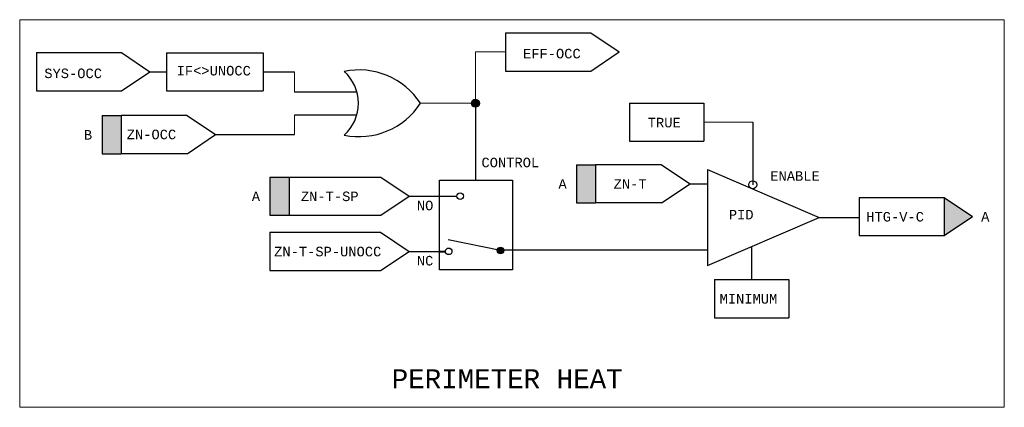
# Model space of a CAD drawing. Header units: inches. Extents: x 2.3 to 32.2, y 0.4 to 19.4.
# Tile 3 of 3: x 16.4 to 26.8, y 14.7 to 18.8. Entities that reach past the tile are written whole.
import ezdxf

# ---------------------------------------------------------------- set-up
doc = ezdxf.new("R2010")
doc.units = ezdxf.units.IN
doc.header["$MEASUREMENT"] = 0
doc.linetypes.add('DOT', pattern=[0.25, 0, -0.25])
for name, color, linetype, lineweight in [('M-ANNO-SYMB', 6, 'Continuous', 30), ('M-ANNO-TEXT', 2, 'Continuous', 30), ('M-DIAG-GRPH', 6, 'Continuous', 13)]:
    doc.layers.add(name, color=color, linetype=linetype, lineweight=lineweight)
doc.styles.add('CONTROLTXT', font='monotxt.shx')

msp = doc.modelspace()

# ---------------------------------------------------------------- hatches: boundary and pattern name
at = {"layer": 'M-ANNO-SYMB'}
for points in [[(21.271, 17.876, 1), (21.188, 17.876, 1)], [(17.311, 17.347), (17.311, 17.747), (17.511, 17.747), (17.511, 17.347)], [(22.291, 16.832), (22.291, 17.232), (22.491, 17.232), (22.491, 16.832)], [(19.073, 16.702), (19.073, 17.102), (19.274, 17.102), (19.274, 16.702)], [(26.149, 16.488), (26.149, 16.888), (26.446, 16.688)], [(21.528, 16.333, 1), (21.458, 16.333, 1)]]:
    msp.add_hatch(color=256, dxfattribs=at).paths.add_polyline_path(points, flags=16)

# ---------------------------------------------------------------- linework, layer by layer
for p, q in [((21.547, 18.614), (22.44, 18.614)), ((21.547, 18.614), (21.547, 18.214)), ((22.44, 18.614), (22.738, 18.414)), ((16.623, 18.407), (17.516, 18.407)), ((16.623, 18.407), (16.623, 18.007)), ((17.516, 18.407), (17.814, 18.207)), ((17.989, 18.405), (19.002, 18.405)), ((17.989, 18.405), (17.989, 18.005)), ((19.002, 18.405), (19.002, 18.005)), ((22.44, 18.214), (22.738, 18.414)), ((17.516, 18.007), (17.814, 18.207)), ((21.547, 18.214), (22.44, 18.214)), ((16.623, 18.007), (17.516, 18.007)), ((17.989, 18.005), (19.002, 18.005)), ((22.846, 17.877), (23.628, 17.877)), ((22.846, 17.877), (22.846, 17.477)), ((23.628, 17.877), (23.628, 17.477)), ((17.311, 17.747), (17.511, 17.747)), ((17.311, 17.747), (17.311, 17.347)), ((18.204, 17.747), (17.511, 17.747)), ((17.511, 17.747), (17.511, 17.347)), ((18.204, 17.747), (18.502, 17.547)), ((18.204, 17.347), (18.502, 17.547)), ((22.846, 17.477), (23.628, 17.477)), ((17.311, 17.347), (17.511, 17.347)), ((18.204, 17.347), (17.511, 17.347)), ((22.291, 17.232), (22.291, 16.832)), ((22.291, 17.232), (22.491, 17.232)), ((22.491, 17.232), (22.491, 16.832)), ((23.184, 17.232), (22.491, 17.232)), ((23.184, 17.232), (23.482, 17.032)), ((23.666, 17.183), (23.666, 16.176)), ((23.666, 17.183), (24.837, 16.679)), ((19.073, 17.102), (19.274, 17.102)), ((19.073, 17.102), (20.237, 17.102)), ((19.073, 17.102), (19.073, 16.702)), ((19.073, 17.102), (19.073, 16.702)), ((19.274, 17.102), (19.274, 16.702)), ((20.237, 17.102), (20.535, 16.902)), ((23.184, 16.832), (23.482, 17.032)), ((20.237, 16.702), (20.535, 16.902)), ((25.256, 16.888), (26.149, 16.888)), ((25.256, 16.888), (25.256, 16.488)), ((26.149, 16.888), (26.446, 16.688)), ((26.149, 16.888), (26.149, 16.488)), ((22.291, 16.832), (22.491, 16.832)), ((23.184, 16.832), (22.491, 16.832)), ((19.073, 16.702), (19.274, 16.702)), ((19.073, 16.702), (20.237, 16.702)), ((23.666, 16.176), (24.837, 16.679)), ((26.149, 16.488), (26.446, 16.688)), ((19.072, 16.523), (19.072, 16.123)), ((19.072, 16.523), (20.235, 16.523)), ((20.235, 16.523), (20.533, 16.323)), ((21.493, 16.333), (20.944, 16.444)), ((25.256, 16.488), (26.149, 16.488)), ((20.235, 16.123), (20.533, 16.323)), ((19.072, 16.123), (20.235, 16.123)), ((23.737, 16.027), (24.519, 16.027)), ((23.737, 16.027), (23.737, 15.627)), ((24.519, 16.027), (24.519, 15.627)), ((23.737, 15.627), (24.519, 15.627))]:
    msp.add_line(p, q, dxfattribs=at)
at = {"layer": 'M-ANNO-SYMB', "color": 6}
for p, q in [((17.814, 18.207), (17.989, 18.207)), ((19.002, 18.205), (19.331, 18.205)), ((19.988, 17.991), (19.331, 17.991)), ((21.229, 17.876), (21.229, 17.07)), ((19.985, 17.75), (19.331, 17.75)), ((24.14, 17.677), (24.14, 17.021)), ((18.502, 17.547), (19.331, 17.547)), ((23.482, 17.032), (23.666, 17.032)), ((20.535, 16.902), (21.035, 16.902)), ((24.837, 16.679), (25.256, 16.679)), ((21.527, 16.34), (23.666, 16.34)), ((24.128, 16.374), (24.128, 16.027)), ((20.533, 16.323), (20.851, 16.323))]:
    msp.add_line(p, q, dxfattribs=at)
at = {"layer": 'M-ANNO-SYMB', "color": 6, "lineweight": 40}
msp.add_line((20.851, 16.323), (20.914, 16.323), dxfattribs=at)
at = {"layer": 'M-ANNO-SYMB'}
for centre, radius in [((21.229, 17.876), 0.0417), ((24.14, 17.021), 0.0417), ((21.069, 16.902), 0.0347), ((20.949, 16.323), 0.0347), ((21.493, 16.333), 0.0347)]:
    msp.add_circle(centre, radius, dxfattribs=at)
for centre, radius, start, end in [((20.008, 17.456), 0.77, 33.025, 101.623), ((19.555, 17.876), 0.447, 311.5983, 48.4017), ((20.008, 18.296), 0.77, 258.377, 326.975)]:
    msp.add_arc(centre, radius, start, end, dxfattribs=at)
at = {"layer": 'M-ANNO-SYMB', "color": 6, "linetype": 'DOT'}
msp.add_point((21.229, 17.876), dxfattribs=at)
at = {"layer": 'M-ANNO-SYMB'}
msp.add_3dface([(20.851, 17.07), (21.618, 17.07), (21.618, 16.13), (20.851, 16.13)], dxfattribs=at)
at = {"layer": 'M-DIAG-GRPH'}
for p, q in [((16.447, 18.753), (26.78, 18.753)), ((16.447, 14.687), (16.447, 18.753)), ((26.78, 18.753), (26.78, 14.687)), ((21.229, 18.414), (21.229, 17.876)), ((21.547, 18.414), (21.229, 18.414)), ((19.331, 18.205), (19.331, 17.991)), ((20.653, 17.876), (21.229, 17.876)), ((19.331, 17.75), (19.331, 17.547)), ((23.628, 17.677), (24.14, 17.677)), ((26.78, 14.687), (16.447, 14.687))]:
    msp.add_line(p, q, dxfattribs=at)

# ---------------------------------------------------------------- texts
at = {"layer": 'M-ANNO-TEXT', "attachment_point": 1, "style": 'CONTROLTXT'}
for s, insert, char_height, width in [('EFF-OCC', (21.729, 18.447), 0.1, 0.27754), ('SYS-OCC', (16.705, 18.24), 0.1, 0.27754), ('IF<>UNOCC', (18.094, 18.268), 0.1, 0.27754), ('TRUE', (23.038, 17.724), 0.1, 0.2775), ('B', (17.121, 17.595), 0.1, 0.10559), ('ZN-OCC', (17.57, 17.599), 0.1, 0.2775), ('CONTROL', (21.293, 17.305), 0.1, 0.83708), ('ENABLE', (24.324, 17.163), 0.1, 0.2775), ('A', (22.101, 17.08), 0.1, 0.10559), ('ZN-T', (22.68, 17.08), 0.1, 0.2775), ('A', (18.883, 16.95), 0.1, 0.1056), ('ZN-T-SP', (19.398, 16.95), 0.1, 0.2775), ('NO', (20.615, 16.854), 0.1, 0.23631), ('PID', (23.889, 16.758), 0.1, 0.18418), ('HTG-V-C', (25.331, 16.736), 0.1, 1.11579), ('A', (26.537, 16.736), 0.1, 0.10559), ('ZN-T-SP-UNOCC', (19.117, 16.371), 0.1, 0.27754), ('NC', (20.615, 16.275), 0.1, 0.2363), ('MINIMUM', (23.792, 15.875), 0.1, 0.2775), ('PERIMETER HEAT', (20.351, 15.086), 0.2, 5.1671)]:
    msp.add_mtext(s, dxfattribs=dict(at, insert=insert, char_height=char_height, width=width))

doc.saveas('drawing.dxf')
